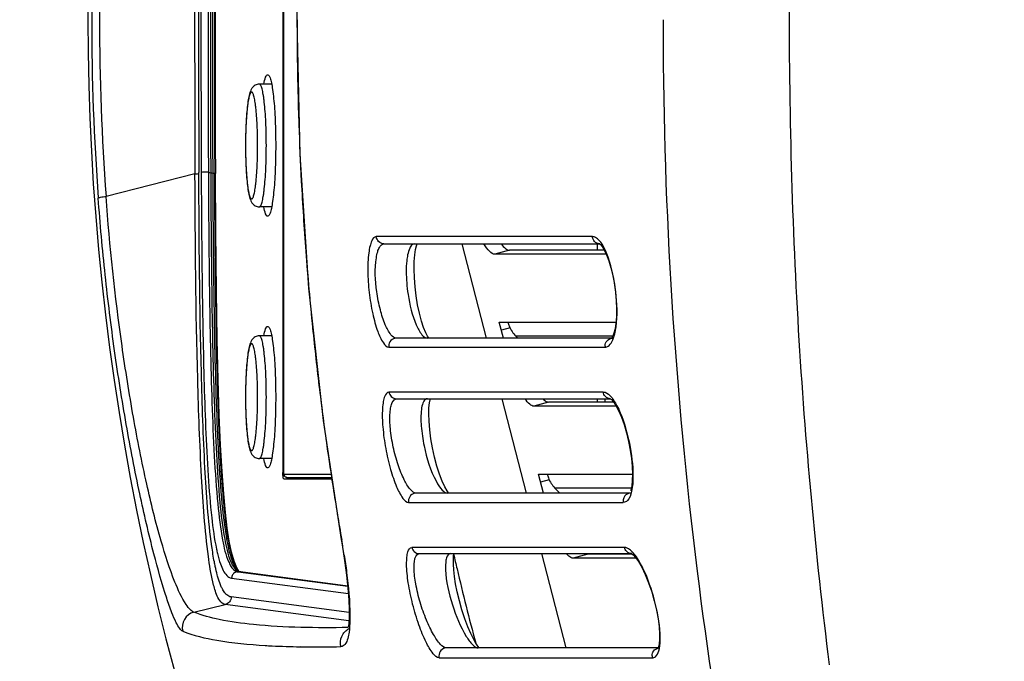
# Model space of a CAD drawing. Header units: millimetres. Extents: x 0 to 420, y 0 to 297.
# Tile 7 of 139: x 72 to 85, y 71 to 79. Entities that reach past the tile are written whole.
import ezdxf

# ---------------------------------------------------------------- set-up
doc = ezdxf.new("R2010")
doc.units = ezdxf.units.MM
doc.header["$LTSCALE"] = 23.1
doc.linetypes.add('DASHED', pattern=[0.2, 0.1, -0.1])
doc.layers.get('0').update_dxf_attribs({"linetype": 'CONTINUOUS'})
doc.layers.add('DIM_PILOTEES', color=7, linetype='CONTINUOUS')
doc.styles.get("Standard").update_dxf_attribs({"font": 'txt', "width": 0.7})
doc.dimstyles.new('DIMSTYLE_3', dxfattribs={"dimtxt": 2.5, "dimasz": 3.5, "dimexe": 2, "dimexo": 0, "dimtad": 1, "dimdec": 0, "dimlfac": 5, "dimdsep": 46, "dimtxsty": 'Standard', "dimblk": '_FILLED', "dimblk1": '_FILLED', "dimblk2": '_FILLED', "dimcen": 0.09, "dimazin": 2, "dimtp": 0.8, "dimtm": 0.8, "dimtfac": 1, "dimtdec": 0, "dimtofl": 0, "dimtmove": 0, "dimatfit": 3, "dimldrblk": '_FILLED', "dimfxl": 0, "dimtolj": 1, "dimarcsym": 0})
doc.dimstyles.new('DIMSTYLE_4', dxfattribs={"dimtxt": 2.5, "dimasz": 3.5, "dimexe": 2, "dimexo": 0, "dimtad": 1, "dimdec": 0, "dimlfac": 5, "dimdsep": 46, "dimtxsty": 'Standard', "dimblk": '_FILLED', "dimblk1": '_FILLED', "dimblk2": '_FILLED', "dimcen": 0.09, "dimazin": 2, "dimtp": 0.5, "dimtm": 0.5, "dimtfac": 1, "dimtdec": 0, "dimtofl": 0, "dimtmove": 0, "dimatfit": 3, "dimldrblk": '_FILLED', "dimfxl": 0, "dimtolj": 1, "dimarcsym": 0})
doc.dimstyles.new('DIMSTYLE_7', dxfattribs={"dimtxt": 2.5, "dimasz": 3.5, "dimexe": 2, "dimexo": 0, "dimtad": 1, "dimdsep": 46, "dimtxsty": 'Standard', "dimblk": '_FILLED', "dimblk1": '_FILLED', "dimblk2": '_FILLED', "dimcen": 0.09, "dimazin": 2, "dimtp": 0.3, "dimtm": 0.3, "dimtfac": 1, "dimtmove": 0, "dimatfit": 2, "dimldrblk": '_FILLED', "dimfxl": 0, "dimtolj": 1, "dimarcsym": 0})

# ---------------------------------------------------------------- blocks, each defined once
blk = doc.blocks.new('_FILLED')
at = {"color": 0, "linetype": 'ByBlock'}
blk.add_solid([(0, 0), (-1, 0.1429), (-1, -0.1429)], dxfattribs=at)
blk = doc.blocks.new('*D5')
at = {"layer": 'DIM_PILOTEES', "color": 2, "linetype": 'Continuous'}
for p, q in [((108.793, 122.884), (47.209, 122.884)), ((49.209, 122.884), (49.209, 76.047)), ((49.209, 29.21), (49.209, 76.047)), ((101.357, 29.21), (47.209, 29.21))]:
    blk.add_line(p, q, dxfattribs=at)
at = {"layer": 'DIM_PILOTEES', "color": 2, "linetype": 'Continuous', "xscale": 3.5, "yscale": 3.5, "zscale": 3.5}
for p, rotation in [((49.209, 122.884), 90.00000000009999), ((49.209, 29.21), 270.0000000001)]:
    blk.add_blockref('_FILLED', p, dxfattribs=dict(at, rotation=rotation))
at = {"layer": 'DIM_PILOTEES', "color": 2, "linetype": 'Continuous', "insert": (46.084, 76.047), "char_height": 2.5, "width": 8.83929, "attachment_point": 2, "rotation": 90, "line_spacing_factor": 0.9}
blk.add_mtext('{\\ftxt;\\W0.0001;\\H0.0001;\\~}{\\ftxt;\\W2.3571428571;\\H2.5; }{\\ftxt;\\W0.0001;\\H0.0001;\\~}', dxfattribs=at)
blk = doc.blocks.new('*D11')
at = {"layer": 'DIM_PILOTEES', "color": 2, "linetype": 'Continuous'}
for p, q in [((92.584, 92.615), (63.469, 92.615)), ((65.469, 92.615), (65.469, 78.914)), ((65.469, 65.213), (65.469, 78.914)), ((92.583, 65.213), (63.469, 65.213))]:
    blk.add_line(p, q, dxfattribs=at)
at = {"layer": 'DIM_PILOTEES', "color": 2, "linetype": 'Continuous', "xscale": 3.5, "yscale": 3.5, "zscale": 3.5}
for p, rotation in [((65.469, 92.615), 90), ((65.469, 65.213), 270)]:
    blk.add_blockref('_FILLED', p, dxfattribs=dict(at, rotation=rotation))
at = {"layer": 'DIM_PILOTEES', "color": 2, "linetype": 'Continuous', "insert": (62.344, 78.349), "char_height": 2.5, "width": 7.76786, "attachment_point": 2, "rotation": 90, "line_spacing_factor": 0.9}
blk.add_mtext('{\\ftxt;\\W0.0001;\\H0.0001;\\~}{\\ftxt;\\W2.0714285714;\\H2.5; }{\\ftxt;\\W0.0001;\\H0.0001;\\~}', dxfattribs=at)
blk = doc.blocks.new('*D14')
at = {"layer": 'DIM_PILOTEES', "color": 2, "linetype": 'Continuous'}
for p, q in [((120.183, 77.687), (177.003, 120.863)), ((161.532, 109.107), (120.183, 77.687)), ((78.833, 46.267), (120.183, 77.687))]:
    blk.add_line(p, q, dxfattribs=at)
at = {"layer": 'DIM_PILOTEES', "color": 2, "linetype": 'Continuous', "xscale": 3.5, "yscale": 3.5, "zscale": 3.5}
for p, rotation in [((161.532, 109.107), 37.2300217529), ((78.833, 46.267), 217.2300217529)]:
    blk.add_blockref('_FILLED', p, dxfattribs=dict(at, rotation=rotation))
at = {"layer": 'DIM_PILOTEES', "color": 2, "linetype": 'Continuous', "insert": (166.771, 117.013), "char_height": 2.5, "width": 15.71429, "attachment_point": 1, "rotation": 37.23, "line_spacing_factor": 0.9}
blk.add_mtext('{\\ftxt;\\W0.0001;\\H0.0001;\\~}{\\ftxt;\\W0.7857142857;\\H2.5; }{\\ftxt;\\W0.0001;\\H0.0001;\\~}{\\ftxt;\\W0.0001;\\H0.0001;\\~}{\\ftxt;\\W1.3333333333;\\H2.5; }{\\ftxt;\\W0.0001;\\H0.0001;\\~}{\\ftxt;\\W0.0001;\\H0.0001;\\~}{\\ftxt;\\W2.0714285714;\\H2.5; }{\\ftxt;\\W0.0001;\\H0.0001;\\~}', dxfattribs=at)

msp = doc.modelspace()

# ---------------------------------------------------------------- linework, layer by layer
at = {"color": 7, "linetype": 'Continuous'}
for p, q in [((75.3816, 84.6543), (75.3816, 73.1743)), ((75.3881, 84.6343), (75.3881, 73.1943)), ((75.3884, 84.6343), (75.3884, 73.1943)), ((75.1892, 78.2143), (75.2008, 78.2084)), ((75.2397, 78.0943), (75.0838, 78.0943)), ((74.264, 76.9536), (73.1331, 76.668)), ((74.264, 76.9537), (73.1332, 76.6678)), ((74.2639, 76.9713), (74.264, 76.9539)), ((74.3133, 76.9568), (74.3133, 76.9715)), ((74.4351, 76.9744), (74.4353, 76.9375)), ((74.4351, 76.9744), (74.4352, 76.9375)), ((74.4645, 76.9652), (74.4646, 76.9377)), ((74.4899, 76.9606), (74.49, 76.9378)), ((74.5154, 76.9596), (74.4899, 76.9606)), ((75.2397, 76.5343), (75.0838, 76.5343)), ((75.2008, 76.4203), (75.1892, 76.4143)), ((79.3205, 76.1556), (76.5712, 76.1556)), ((76.6682, 76.0643), (79.4101, 76.0643)), ((77.6592, 76.0643), (77.9683, 74.8643)), ((79.3872, 75.9831), (79.3872, 76.0646)), ((79.4154, 76.0643), (79.4138, 76.0644)), ((78.265, 75.9831), (78.0793, 75.9314)), ((79.4963, 75.9314), (78.0793, 75.9314)), ((78.1888, 74.8643), (78.1361, 75.069)), ((78.1361, 75.069), (79.6206, 75.069)), ((75.1892, 75.0143), (75.2008, 75.0084)), ((78.2729, 74.9962), (78.1628, 74.9655)), ((75.2397, 74.8943), (75.0838, 74.8943)), ((79.565, 74.8643), (76.8262, 74.8643)), ((78.3459, 74.8897), (78.3702, 74.8643)), ((79.5806, 74.8897), (78.3459, 74.8897)), ((79.568, 74.8673), (79.565, 74.8634)), ((79.5741, 74.8643), (79.5769, 74.8643)), ((76.7297, 74.7512), (79.4824, 74.7512)), ((79.4571, 74.1798), (76.7316, 74.1798)), ((76.8279, 74.0947), (79.547, 74.0947)), ((78.1665, 74.0947), (78.4756, 72.8947)), ((78.7626, 74.0513), (78.5769, 73.9995)), ((79.3872, 74.0513), (79.3872, 74.0947)), ((79.4837, 74.0513), (79.4837, 74.095)), ((79.5473, 74.095), (79.5464, 74.0952)), ((79.5514, 74.0947), (79.5498, 74.0947)), ((79.6232, 73.9995), (78.5769, 73.9995)), ((75.2397, 73.3343), (75.0838, 73.3343)), ((75.2008, 73.2203), (75.1892, 73.2143)), ((75.3816, 73.1743), (75.3881, 73.1743)), ((75.3884, 73.1943), (75.3881, 73.1943)), ((75.3929, 73.0743), (76.0082, 73.0743)), ((75.3952, 73.1343), (75.999, 73.1343)), ((75.4349, 73.0943), (76.0051, 73.0943)), ((78.6961, 72.8947), (78.6337, 73.1371)), ((78.6337, 73.1371), (79.8301, 73.1371)), ((78.7705, 73.0643), (78.6603, 73.0336)), ((78.8434, 72.9578), (78.9041, 72.8947)), ((79.814, 72.9578), (78.8434, 72.9578)), ((79.8071, 72.8947), (77.0782, 72.8947)), ((79.8071, 72.8947), (79.8052, 72.8947)), ((76.9827, 72.7754), (79.7136, 72.7754)), ((76.1311, 72.2967), (76.126, 72.3043)), ((79.7281, 72.2039), (77.0235, 72.2039)), ((77.1187, 72.1251), (79.8171, 72.1251)), ((78.6738, 72.1251), (78.9829, 70.9251)), ((79.2602, 72.1194), (79.0745, 72.0677)), ((79.8752, 72.0677), (79.0745, 72.0677)), ((79.8169, 72.1255), (79.8162, 72.1256)), ((79.8213, 72.1251), (79.8199, 72.1251)), ((74.8228, 71.9018), (74.7965, 71.9425)), ((74.8123, 71.9089), (74.8073, 71.9138)), ((74.8073, 71.9138), (74.8073, 71.9137)), ((74.8228, 71.9018), (74.8123, 71.9089)), ((74.7306, 71.8129), (76.2154, 71.6174)), ((74.813, 71.8929), (76.2079, 71.7092)), ((74.8425, 71.8918), (74.813, 71.8929)), ((76.2076, 71.7121), (74.8425, 71.8918)), ((74.8464, 71.8915), (74.8425, 71.8918)), ((76.2257, 71.3756), (74.724, 71.5734)), ((74.2507, 71.3814), (74.6502, 71.4768)), ((76.2224, 71.2698), (74.6502, 71.4768)), ((75.6014, 70.9409), (75.6574, 70.9402)), ((75.6043, 70.9417), (75.6574, 70.9402)), ((80.1577, 70.9251), (77.4644, 70.9251)), ((77.3702, 70.7995), (80.0821, 70.7995))]:
    msp.add_line(p, q, dxfattribs=at)
at = {"color": 3, "linetype": 'Continuous'}
for p, q in [((79.4714, 75.9831), (78.265, 75.9831)), ((79.5895, 74.0513), (78.7626, 74.0513)), ((78.8951, 72.8947), (78.8919, 72.9074)), ((79.8254, 72.1194), (79.2602, 72.1194))]:
    msp.add_line(p, q, dxfattribs=at)
at = {"color": 7, "linetype": 'Continuous'}
for points in [[(76.126, 85.5244), (75.8931, 84.0004), (75.7077, 82.3155), (75.5959, 80.6156), (75.5587, 78.908), (75.5964, 77.2003), (75.7088, 75.5005), (75.8948, 73.8158), (76.126, 72.3043)], [(74.7965, 71.9425), (74.7612, 72.0285), (74.7288, 72.144), (74.7005, 72.2824), (74.6749, 72.4482), (74.6512, 72.6477), (74.6293, 72.8856), (74.6089, 73.1703), (74.5904, 73.5042), (74.574, 73.8882), (74.5596, 74.3351), (74.5472, 74.8471), (74.5368, 75.4613), (74.5285, 76.2223), (74.5241, 76.9587)], [(77.1995, 74.933), (77.1724, 74.9991), (77.1449, 75.0828), (77.1188, 75.1815), (77.096, 75.2896), (77.0773, 75.4038), (77.0635, 75.5194), (77.0549, 75.6326), (77.0516, 75.7401), (77.0535, 75.8378), (77.0601, 75.9235), (77.0702, 75.9916), (77.0821, 76.0402), (77.0911, 76.0643)], [(79.412, 76.0646), (79.411, 76.0647), (79.4099, 76.0645)], [(79.4099, 76.0645), (79.4212, 76.0553), (79.4433, 76.0291), (79.4699, 75.9862), (79.4992, 75.9254), (79.5286, 75.8483), (79.5559, 75.7582), (79.58, 75.6582), (79.5996, 75.5531), (79.6142, 75.4458), (79.6236, 75.3394), (79.6276, 75.2373), (79.6262, 75.1422), (79.6197, 75.0574), (79.6088, 74.9843), (79.5948, 74.9276), (79.5807, 74.8898), (79.568, 74.8673)], [(77.24, 74.8643), (77.239, 74.8654), (77.2231, 74.8883), (77.1995, 74.933)], [(77.4423, 72.9743), (77.4094, 73.0452), (77.3753, 73.1341), (77.3421, 73.238), (77.312, 73.3508), (77.2861, 73.4687), (77.2654, 73.5865), (77.2505, 73.7005), (77.2415, 73.8077), (77.2384, 73.9022), (77.2406, 73.9806), (77.2466, 74.0407), (77.2547, 74.0824), (77.2587, 74.0947)], [(79.5464, 74.0952), (79.548, 74.094), (79.5619, 74.0831), (79.5866, 74.0555), (79.6174, 74.0103), (79.6525, 73.945), (79.6887, 73.8621), (79.723, 73.7668), (79.7541, 73.6619), (79.7806, 73.5522), (79.8019, 73.4411), (79.8174, 73.333), (79.8267, 73.2307), (79.8301, 73.1367), (79.8277, 73.055), (79.8204, 72.9877), (79.8098, 72.9379), (79.8047, 72.9217)], [(77.4945, 72.8947), (77.4901, 72.8991), (77.4705, 72.9254), (77.4423, 72.9743)], [(76.126, 72.3043), (76.1372, 72.2381), (76.1683, 72.0385), (76.1928, 71.8523), (76.2105, 71.684), (76.2214, 71.5366), (76.226, 71.4119), (76.2251, 71.3109), (76.22, 71.2333), (76.2143, 71.1898)], [(77.8367, 70.987), (77.8061, 71.04), (77.7722, 71.1081), (77.7358, 71.1924), (77.697, 71.2953), (77.6599, 71.4091), (77.6275, 71.5247), (77.6006, 71.6376), (77.5804, 71.7405), (77.5658, 71.8341), (77.5564, 71.9186), (77.5519, 71.9915), (77.5518, 72.0522), (77.5551, 72.0983), (77.5577, 72.1167)], [(79.8162, 72.1256), (79.8202, 72.1234), (79.8378, 72.11), (79.8681, 72.0775), (79.9059, 72.0248), (79.9485, 71.9512), (79.9926, 71.8594), (80.0352, 71.7544), (80.0743, 71.6404), (80.1081, 71.5233), (80.1357, 71.4072), (80.1561, 71.2966), (80.1693, 71.1951), (80.1754, 71.1048), (80.1748, 71.0309), (80.1691, 70.9757), (80.161, 70.9398), (80.1577, 70.9301)], [(77.8848, 70.9251), (77.881, 70.9285), (77.8624, 70.95), (77.8367, 70.987)]]:
    msp.add_lwpolyline(points, dxfattribs=at)
at = {"color": 2, "linetype": 'DASHED'}
msp.add_circle((120.1827, 77.6871), 51.9325, dxfattribs=at)
at = {"color": 7, "linetype": 'Continuous'}
for centre, radius, start, end in [((104.6019, 78.9143), 31.7, 155.6627, 204.33757), ((103.7051, 78.9143), 30.755, 175.77217, 179.99993), ((103.4689, 78.9143), 30.4188, 175.76464, 184.2353), ((561.8753, 78.9122), 487.6153, 179.771413, 180.228057), ((559.2478, 78.9143), 484.9384, 179.770427, 180.229553), ((557.4244, 78.9143), 483.0845, 179.769557, 180.23042), ((556.9007, 78.9143), 482.4696, 179.769602, 180.230379), ((556.9418, 78.9143), 482.4812, 179.768634, 180.231457), ((557.057, 78.9143), 482.571, 179.768175, 180.231968), ((557.2013, 78.9141), 482.6899, 179.768079, 180.232005), ((557.5277, 78.9143), 483.0079, 179.768139, 180.232002), ((103.7052, 78.9144), 30.7551, 180.00008, 184.22778), ((114.6449, 78.919), 39.0823, 180.00689, 180.77104), ((137.2001, 78.9144), 56.9815, 180.00002, 180.14295), ((114.6332, 78.9187), 39.0706, 180.77081, 181.96005), ((114.4929, 78.9138), 38.9302, 181.95982, 183.02145), ((114.3443, 78.9063), 38.7815, 183.02196, 184.34197), ((114.316, 78.9039), 38.7531, 184.3417, 185.78715), ((114.172, 78.8893), 38.6083, 185.78706, 186.95672), ((76.8303, 74.7642), 0.1015, 179.94178, 187.3785), ((79.5877, 74.7644), 0.1061, 180.05245, 187.16194), ((113.995, 78.8677), 38.43, 186.95668, 188.04027), ((113.7713, 78.8361), 38.204, 188.04039, 188.83867), ((76.2471, 73.1743), 0.8655, 179.99764, 181.31313), ((113.4714, 78.7892), 37.9005, 188.83822, 189.86383), ((77.0825, 72.7946), 0.1017, 179.93831, 190.91747), ((79.8175, 72.7948), 0.1057, 180.03404, 190.58847), ((65.2066, 70.4138), 11.0856, 8.77849, 9.77822), ((107.3579, 78.9238), 30.5706, 192.86697, 193.22503), ((107.3667, 78.9259), 30.5797, 193.22515, 195.04906), ((74.8248, 71.9825), 0.0904, 254.58501, 262.52877), ((74.3027, 71.1878), 0.2004, 105.00662, 194.2768), ((75.6697, 79.6677), 8.7259, 266.6356, 267.20793), ((75.7514, 81.4293), 10.4895, 267.23099, 269.18059), ((75.823, 86.1932), 15.2539, 269.37782, 271.12068), ((80.1742, 70.8351), 0.09, 91.26853, 99.97045), ((77.4695, 70.8251), 0.1025, 179.99339, 194.45093), ((80.1843, 70.8252), 0.1053, 180.03412, 194.10265)]:
    msp.add_arc(centre, radius, start, end, dxfattribs=at)
for points, knots in [([(81.8242, 79.4067), (81.8163, 77.9268), (81.8867, 75.0204), (82.1563, 72.1257), (82.3325, 70.7117)], [0, 0, 0, 0, 0.5094846, 1, 1, 1, 1]), ([(80.2187, 78.7722), (80.2244, 76.4776), (80.498, 72.1297), (81.2713, 67.847), (81.7318, 65.8505)], [0, 0, 0, 0, 0.5282738, 1, 1, 1, 1]), ([(75.1386, 78.0955), (75.1445, 78.1256), (75.1536, 78.1646), (75.1719, 78.2045), (75.1841, 78.2143), (75.1892, 78.2143)], [0, 0, 0, 0, 0.6899475, 0.8857441, 1, 1, 1, 1]), ([(75.2008, 78.2085), (75.2097, 78.1995), (75.223, 78.1667), (75.2389, 78.1055), (75.2536, 78.0175), (75.2666, 77.907), (75.2772, 77.7768), (75.288, 77.5772), (75.2931, 77.3143), (75.288, 77.0515), (75.2772, 76.8519), (75.2666, 76.7217), (75.2536, 76.6112), (75.2389, 76.5232), (75.223, 76.462), (75.2097, 76.4292), (75.2008, 76.4202)], [0, 0, 0, 0, 0.0210019, 0.0564797, 0.1060346, 0.1682769, 0.2412716, 0.3226842, 0.5, 0.6773158, 0.7587284, 0.8317231, 0.8939654, 0.9435203, 0.9789981, 1, 1, 1, 1]), ([(75.0838, 78.0943), (75.065, 78.0943), (75.0298, 78.0848), (74.9943, 78.0529), (74.9747, 78.0191), (74.9582, 77.9749), (74.9439, 77.9111), (74.9309, 77.8212), (74.9204, 77.7131), (74.9126, 77.5895), (74.9078, 77.4548), (74.9062, 77.3143), (74.9079, 77.1738), (74.9126, 77.039), (74.9204, 76.9154), (74.9309, 76.8074), (74.9439, 76.7175), (74.9582, 76.6537), (74.9747, 76.6095), (74.9943, 76.5758), (75.0298, 76.5438), (75.065, 76.5343), (75.0838, 76.5343)], [0, 0, 0, 0, 0.0332003, 0.0609459, 0.0823188, 0.1015393, 0.144139, 0.1974699, 0.2619445, 0.3357584, 0.4161888, 0.5000354, 0.5838806, 0.6643063, 0.7381141, 0.8025748, 0.8558919, 0.8984836, 0.9177031, 0.939066, 0.9668088, 1, 1, 1, 1]), ([(75.0838, 76.5343), (75.0869, 76.5343), (75.092, 76.5371), (75.0971, 76.543), (75.1034, 76.5528), (75.1105, 76.5699), (75.1185, 76.5957), (75.1261, 76.6285), (75.1334, 76.6677), (75.1402, 76.7132), (75.1491, 76.7849), (75.1582, 76.8864), (75.1661, 77.0196), (75.171, 77.1641), (75.1726, 77.3143), (75.171, 77.4646), (75.1661, 77.6091), (75.1582, 77.7423), (75.1491, 77.8438), (75.1402, 77.9154), (75.1334, 77.9609), (75.1261, 78.0002), (75.1185, 78.0329), (75.1105, 78.0588), (75.1034, 78.0758), (75.0971, 78.0856), (75.092, 78.0915), (75.0869, 78.0943), (75.0838, 78.0943)], [0, 0, 0, 0, 0.0059324, 0.0099328, 0.0148479, 0.0276825, 0.0446918, 0.0658539, 0.0910381, 0.1200454, 0.1526226, 0.2272729, 0.3122302, 0.4043005, 0.5, 0.5956995, 0.6877698, 0.7727271, 0.8473774, 0.8799546, 0.9089619, 0.9341461, 0.9553082, 0.9723175, 0.9851521, 0.9900672, 0.9940676, 1, 1, 1, 1]), ([(74.9844, 77.9943), (74.9817, 77.9943), (74.9772, 77.9919), (74.9727, 77.9867), (74.9673, 77.9782), (74.9611, 77.9633), (74.9541, 77.9408), (74.9475, 77.9123), (74.9411, 77.878), (74.9351, 77.8384), (74.9274, 77.7759), (74.9195, 77.6874), (74.9126, 77.5713), (74.9084, 77.4453), (74.9069, 77.3143), (74.9084, 77.1833), (74.9126, 77.0574), (74.9195, 76.9413), (74.9274, 76.8528), (74.9351, 76.7903), (74.9411, 76.7506), (74.9475, 76.7164), (74.9541, 76.6879), (74.9611, 76.6653), (74.9673, 76.6505), (74.9727, 76.6419), (74.9772, 76.6368), (74.9817, 76.6343), (74.9844, 76.6343)], [0, 0, 0, 0, 0.0059324, 0.0099328, 0.0148479, 0.0276825, 0.0446919, 0.0658539, 0.0910382, 0.1200455, 0.1526228, 0.2272731, 0.3122304, 0.4043006, 0.5, 0.5956994, 0.6877696, 0.7727269, 0.8473772, 0.8799545, 0.9089618, 0.9341461, 0.9553081, 0.9723175, 0.9851521, 0.9900672, 0.9940676, 1, 1, 1, 1]), ([(74.9844, 76.6343), (74.9871, 76.6343), (74.9916, 76.6368), (74.9961, 76.6419), (75.0015, 76.6505), (75.0077, 76.6653), (75.0146, 76.6879), (75.0213, 76.7164), (75.0277, 76.7506), (75.0336, 76.7903), (75.0414, 76.8528), (75.0493, 76.9413), (75.0562, 77.0574), (75.0604, 77.1833), (75.0619, 77.3143), (75.0604, 77.4453), (75.0562, 77.5713), (75.0493, 77.6874), (75.0414, 77.7759), (75.0336, 77.8384), (75.0277, 77.878), (75.0213, 77.9123), (75.0146, 77.9408), (75.0077, 77.9633), (75.0015, 77.9782), (74.9961, 77.9867), (74.9916, 77.9919), (74.9871, 77.9943), (74.9844, 77.9943)], [0, 0, 0, 0, 0.0059324, 0.0099328, 0.0148479, 0.0276825, 0.0446919, 0.0658539, 0.0910382, 0.1200455, 0.1526228, 0.2272731, 0.3122304, 0.4043006, 0.5, 0.5956994, 0.6877696, 0.7727269, 0.8473772, 0.8799545, 0.9089618, 0.9341461, 0.9553081, 0.9723175, 0.9851521, 0.9900672, 0.9940676, 1, 1, 1, 1]), ([(74.264, 76.9539), (74.2702, 76.954), (74.2866, 76.9551), (74.3036, 76.9537), (74.3133, 76.9568)], [0, 0, 0, 0, 0.3789093, 1, 1, 1, 1]), ([(74.4353, 72.0899), (74.3903, 72.4257), (74.3383, 73.1773), (74.2786, 74.7989), (74.2678, 76.0833), (74.264, 76.9539)], [0, 0, 0, 0, 0.2087813, 0.4635979, 1, 1, 1, 1]), ([(74.4783, 72.2171), (74.4319, 72.5478), (74.3817, 73.2834), (74.3266, 74.8636), (74.3167, 76.1114), (74.3133, 76.9568)], [0, 0, 0, 0, 0.2111738, 0.4654723, 1, 1, 1, 1]), ([(74.4351, 76.9744), (74.4149, 76.9744), (74.3849, 76.9724), (74.3536, 76.9747), (74.3438, 76.9716)], [0, 0, 0, 0, 0.6621791, 1, 1, 1, 1]), ([(74.3438, 76.9716), (74.3456, 76.5322), (74.3516, 75.658), (74.3744, 74.3714), (74.4112, 73.3466), (74.4686, 72.624), (74.5101, 72.3139), (74.5377, 72.182)], [0, 0, 0, 0, 0.2747813, 0.5466259, 0.8047332, 0.9157666, 1, 1, 1, 1]), ([(74.4352, 76.9375), (74.4373, 76.4497), (74.4448, 75.4841), (74.468, 74.292), (74.5056, 73.386), (74.5447, 72.8027), (74.5983, 72.3551), (74.6541, 72.1099), (74.6912, 72.0237)], [0, 0, 0, 0, 0.2967608, 0.5875626, 0.7253048, 0.8484876, 0.9429205, 1, 1, 1, 1]), ([(74.4646, 76.9377), (74.4666, 76.455), (74.474, 75.498), (74.4968, 74.3151), (74.5335, 73.4119), (74.572, 72.8246), (74.6254, 72.37), (74.6806, 72.1193), (74.7174, 72.0304)], [0, 0, 0, 0, 0.2941085, 0.5830902, 0.7207506, 0.844972, 0.9413666, 1, 1, 1, 1]), ([(74.49, 76.9378), (74.492, 76.4525), (74.4994, 75.4902), (74.5225, 74.3006), (74.5598, 73.3923), (74.5988, 72.8029), (74.6532, 72.3489), (74.7092, 72.0996), (74.7466, 72.0121)], [0, 0, 0, 0, 0.2945527, 0.5841008, 0.7220595, 0.8463764, 0.9422848, 1, 1, 1, 1]), ([(74.7744, 71.9847), (74.7366, 72.073), (74.68, 72.324), (74.6254, 72.7812), (74.5858, 73.3748), (74.548, 74.292), (74.5248, 75.4949), (74.5174, 76.4684), (74.5154, 76.9596)], [0, 0, 0, 0, 0.0577047, 0.1531437, 0.2770767, 0.4149397, 0.7048382, 1, 1, 1, 1]), ([(74.5174, 76.9595), (74.519, 76.9594), (74.5207, 76.9588), (74.5239, 76.9593), (74.524, 76.9587)], [0, 0, 0, 0, 0.7265409, 1, 1, 1, 1]), ([(73.0338, 76.647), (73.0346, 76.6501), (73.0474, 76.653), (73.0772, 76.6616), (73.1098, 76.665), (73.1332, 76.6678)], [0, 0, 0, 0, 0.0937209, 0.3087718, 1, 1, 1, 1]), ([(74.2508, 71.3814), (74.2338, 71.3859), (74.1948, 71.4153), (74.1046, 71.5387), (73.9742, 71.8331), (73.8083, 72.3453), (73.6363, 73.0467), (73.4725, 73.8761), (73.2795, 75.0936), (73.18, 76.0332), (73.1332, 76.668)], [0, 0, 0, 0, 0.0096731, 0.0256178, 0.0841794, 0.1849672, 0.3221498, 0.4808405, 0.6498903, 1, 1, 1, 1]), ([(74.1083, 71.1392), (74.0933, 71.1453), (74.0611, 71.1809), (74.0173, 71.2604), (73.9619, 71.3916), (73.861, 71.6816), (73.7204, 72.186), (73.5487, 72.9219), (73.3819, 73.7832), (73.2353, 74.711), (73.1165, 75.6715), (73.0579, 76.3204), (73.0338, 76.647)], [0, 0, 0, 0, 0.0086227, 0.0241728, 0.0487322, 0.0839337, 0.1875458, 0.3267047, 0.4856401, 0.6537158, 0.8259126, 1, 1, 1, 1]), ([(75.1892, 76.4143), (75.1841, 76.4143), (75.1719, 76.4242), (75.1536, 76.4641), (75.1445, 76.5031), (75.1386, 76.5331)], [0, 0, 0, 0, 0.1142621, 0.3100594, 1, 1, 1, 1]), ([(76.5712, 76.1556), (76.5451, 76.1556), (76.5094, 76.1039), (76.4887, 76.0319), (76.465, 75.9016), (76.4589, 75.7035), (76.4766, 75.4436), (76.5177, 75.1883), (76.5788, 74.9691), (76.6367, 74.8275), (76.7008, 74.7512), (76.7297, 74.7512)], [0, 0, 0, 0, 0.052296, 0.0982307, 0.1581182, 0.3130621, 0.4955917, 0.6773357, 0.8324827, 0.9422358, 1, 1, 1, 1]), ([(76.8262, 74.8643), (76.7989, 74.8643), (76.7357, 74.9247), (76.676, 75.0491), (76.6148, 75.2356), (76.5627, 75.5194), (76.5463, 75.7709), (76.5857, 75.9589), (76.6075, 76.0231), (76.6438, 76.0643), (76.6682, 76.0643)], [0, 0, 0, 0, 0.0626774, 0.1736546, 0.3277686, 0.507273, 0.83886, 0.898086, 0.9439363, 1, 1, 1, 1]), ([(76.6682, 76.0643), (76.6438, 76.0643), (76.5944, 76.0847), (76.5732, 76.1325), (76.5712, 76.1556)], [0, 0, 0, 0, 0.5122981, 1, 1, 1, 1]), ([(77.0597, 76.0643), (77.0501, 76.0643), (77.0208, 76.0529), (76.9892, 75.9993), (76.9761, 75.9521), (76.97, 75.923)], [0, 0, 0, 0, 0.1631279, 0.4967885, 1, 1, 1, 1]), ([(78.0793, 75.9314), (78.055, 75.9314), (77.9965, 75.9756), (77.9613, 76.0286), (77.94, 76.0638)], [0, 0, 0, 0, 0.3720565, 1, 1, 1, 1]), ([(79.4138, 76.0644), (79.3894, 76.0648), (79.3416, 76.0868), (79.3223, 76.1335), (79.3205, 76.1556)], [0, 0, 0, 0, 0.5232764, 1, 1, 1, 1]), ([(79.5207, 75.8932), (79.5002, 75.9505), (79.4607, 76.0423), (79.3953, 76.1265), (79.3598, 76.1451)], [0, 0, 0, 0, 0.6026411, 1, 1, 1, 1]), ([(76.97, 75.923), (76.9649, 75.8987), (76.9477, 75.7813), (76.9501, 75.6618), (76.9576, 75.5685)], [0, 0, 0, 0, 0.209614, 1, 1, 1, 1]), ([(79.6214, 75.0075), (79.6413, 75.1551), (79.6296, 75.4568), (79.5714, 75.7522), (79.5207, 75.8932)], [0, 0, 0, 0, 0.498385, 1, 1, 1, 1]), ([(76.9576, 75.5685), (76.9616, 75.5189), (76.9837, 75.3368), (77.0267, 75.1553), (77.08, 75.0325)], [0, 0, 0, 0, 0.2709525, 1, 1, 1, 1]), ([(77.08, 75.0325), (77.099, 74.9886), (77.1297, 74.9238), (77.1929, 74.8643), (77.2201, 74.8643)], [0, 0, 0, 0, 0.6381958, 1, 1, 1, 1]), ([(78.2463, 75.069), (78.2507, 75.0522), (78.272, 74.9867), (78.3102, 74.9267), (78.3459, 74.8897)], [0, 0, 0, 0, 0.2525354, 1, 1, 1, 1]), ([(75.1386, 74.8955), (75.1445, 74.9256), (75.1536, 74.9646), (75.1719, 75.0045), (75.1841, 75.0143), (75.1892, 75.0143)], [0, 0, 0, 0, 0.6899475, 0.8857441, 1, 1, 1, 1]), ([(75.2008, 75.0085), (75.2097, 74.9995), (75.223, 74.9667), (75.2389, 74.9055), (75.2536, 74.8175), (75.2666, 74.707), (75.2772, 74.5768), (75.288, 74.3772), (75.2931, 74.1143), (75.288, 73.8515), (75.2772, 73.6519), (75.2666, 73.5217), (75.2536, 73.4112), (75.2389, 73.3232), (75.223, 73.262), (75.2097, 73.2292), (75.2008, 73.2202)], [0, 0, 0, 0, 0.0210019, 0.0564797, 0.1060346, 0.1682769, 0.2412716, 0.3226842, 0.5, 0.6773158, 0.7587284, 0.8317231, 0.8939654, 0.9435203, 0.9789981, 1, 1, 1, 1]), ([(79.4824, 74.7512), (79.4954, 74.7512), (79.5336, 74.7634), (79.5789, 74.8274), (79.5972, 74.8858), (79.6056, 74.9212)], [0, 0, 0, 0, 0.1746792, 0.5101022, 1, 1, 1, 1]), ([(75.0838, 74.8943), (75.065, 74.8943), (75.0298, 74.8848), (74.9943, 74.8529), (74.9747, 74.8191), (74.9582, 74.7749), (74.9439, 74.7111), (74.9309, 74.6212), (74.9204, 74.5131), (74.9126, 74.3895), (74.9078, 74.2548), (74.9062, 74.1143), (74.9079, 73.9738), (74.9126, 73.839), (74.9204, 73.7154), (74.9309, 73.6074), (74.9439, 73.5175), (74.9582, 73.4537), (74.9747, 73.4095), (74.9943, 73.3758), (75.0298, 73.3438), (75.065, 73.3343), (75.0838, 73.3343)], [0, 0, 0, 0, 0.0332003, 0.0609459, 0.0823188, 0.1015393, 0.144139, 0.1974699, 0.2619445, 0.3357584, 0.4161888, 0.5000354, 0.5838806, 0.6643063, 0.7381141, 0.8025748, 0.8558919, 0.8984836, 0.9177031, 0.939066, 0.9668088, 1, 1, 1, 1]), ([(74.9844, 74.7943), (74.9817, 74.7943), (74.9772, 74.7919), (74.9727, 74.7867), (74.9673, 74.7782), (74.9611, 74.7633), (74.9541, 74.7408), (74.9475, 74.7123), (74.9411, 74.678), (74.9351, 74.6384), (74.9274, 74.5759), (74.9195, 74.4874), (74.9126, 74.3713), (74.9084, 74.2453), (74.9069, 74.1143), (74.9084, 73.9833), (74.9126, 73.8574), (74.9195, 73.7413), (74.9274, 73.6528), (74.9351, 73.5903), (74.9411, 73.5506), (74.9475, 73.5164), (74.9541, 73.4879), (74.9611, 73.4653), (74.9673, 73.4505), (74.9727, 73.4419), (74.9772, 73.4368), (74.9817, 73.4343), (74.9844, 73.4343)], [0, 0, 0, 0, 0.0059324, 0.0099328, 0.0148479, 0.0276825, 0.0446919, 0.0658539, 0.0910382, 0.1200455, 0.1526228, 0.2272731, 0.3122304, 0.4043006, 0.5, 0.5956994, 0.6877696, 0.7727269, 0.8473772, 0.8799545, 0.9089618, 0.9341461, 0.9553081, 0.9723175, 0.9851521, 0.9900672, 0.9940676, 1, 1, 1, 1]), ([(74.9844, 73.4343), (74.9871, 73.4343), (74.9916, 73.4368), (74.9961, 73.4419), (75.0015, 73.4505), (75.0077, 73.4653), (75.0146, 73.4879), (75.0213, 73.5164), (75.0277, 73.5506), (75.0336, 73.5903), (75.0414, 73.6528), (75.0493, 73.7413), (75.0562, 73.8574), (75.0604, 73.9833), (75.0619, 74.1143), (75.0604, 74.2453), (75.0562, 74.3713), (75.0493, 74.4874), (75.0414, 74.5759), (75.0336, 74.6384), (75.0277, 74.678), (75.0213, 74.7123), (75.0146, 74.7408), (75.0077, 74.7633), (75.0015, 74.7782), (74.9961, 74.7867), (74.9916, 74.7919), (74.9871, 74.7943), (74.9844, 74.7943)], [0, 0, 0, 0, 0.0059324, 0.0099328, 0.0148479, 0.0276825, 0.0446919, 0.0658539, 0.0910382, 0.1200455, 0.1526228, 0.2272731, 0.3122304, 0.4043006, 0.5, 0.5956994, 0.6877696, 0.7727269, 0.8473772, 0.8799545, 0.9089618, 0.9341461, 0.9553081, 0.9723175, 0.9851521, 0.9900672, 0.9940676, 1, 1, 1, 1]), ([(75.0838, 73.3343), (75.0869, 73.3343), (75.092, 73.3371), (75.0971, 73.343), (75.1034, 73.3528), (75.1105, 73.3699), (75.1185, 73.3957), (75.1261, 73.4285), (75.1334, 73.4677), (75.1402, 73.5132), (75.1491, 73.5849), (75.1582, 73.6864), (75.1661, 73.8196), (75.171, 73.9641), (75.1726, 74.1143), (75.171, 74.2646), (75.1661, 74.4091), (75.1582, 74.5423), (75.1491, 74.6438), (75.1402, 74.7154), (75.1334, 74.7609), (75.1261, 74.8002), (75.1185, 74.8329), (75.1105, 74.8588), (75.1034, 74.8758), (75.0971, 74.8856), (75.092, 74.8915), (75.0869, 74.8943), (75.0838, 74.8943)], [0, 0, 0, 0, 0.0059324, 0.0099328, 0.0148479, 0.0276825, 0.0446918, 0.0658539, 0.0910381, 0.1200454, 0.1526226, 0.2272729, 0.3122302, 0.4043005, 0.5, 0.5956995, 0.6877698, 0.7727271, 0.8473774, 0.8799546, 0.9089619, 0.9341461, 0.9553082, 0.9723175, 0.9851521, 0.9900672, 0.9940676, 1, 1, 1, 1]), ([(76.8262, 74.8643), (76.8008, 74.8644), (76.7484, 74.8417), (76.7289, 74.7893), (76.7289, 74.7643)], [0, 0, 0, 0, 0.5051637, 1, 1, 1, 1]), ([(79.4816, 74.7643), (79.4816, 74.7881), (79.4988, 74.839), (79.5489, 74.8636), (79.5741, 74.8643)], [0, 0, 0, 0, 0.4844793, 1, 1, 1, 1]), ([(76.7316, 74.1798), (76.7063, 74.1779), (76.6727, 74.1271), (76.6578, 74.0536), (76.643, 73.9214), (76.651, 73.7218), (76.6863, 73.4621), (76.7444, 73.2088), (76.8188, 72.9907), (76.8864, 72.8526), (76.953, 72.7739), (76.9827, 72.7754)], [0, 0, 0, 0, 0.0504589, 0.0958637, 0.1557819, 0.3110592, 0.4933651, 0.6744903, 0.8298574, 0.9409913, 1, 1, 1, 1]), ([(76.7316, 74.1798), (76.7347, 74.1582), (76.7567, 74.1138), (76.804, 74.0947), (76.8279, 74.0947)], [0, 0, 0, 0, 0.4777029, 1, 1, 1, 1]), ([(79.5498, 74.0948), (79.5261, 74.0952), (79.4803, 74.1155), (79.4601, 74.159), (79.4571, 74.1798)], [0, 0, 0, 0, 0.5299631, 1, 1, 1, 1]), ([(79.4571, 74.1798), (79.4894, 74.1798), (79.566, 74.1233), (79.6077, 74.0515), (79.6322, 74.0052)], [0, 0, 0, 0, 0.3814936, 1, 1, 1, 1]), ([(77.0782, 72.8947), (77.0501, 72.8947), (76.9847, 72.9551), (76.9154, 73.0775), (76.8413, 73.262), (76.7828, 73.4794), (76.7474, 73.7019), (76.7393, 73.8737), (76.7541, 73.9869), (76.7697, 74.0517), (76.8043, 74.0947), (76.8279, 74.0947)], [0, 0, 0, 0, 0.0639539, 0.1766797, 0.3312201, 0.5102327, 0.6897447, 0.8423144, 0.901141, 0.9462228, 1, 1, 1, 1]), ([(77.2223, 74.0947), (77.2131, 74.0947), (77.1852, 74.0839), (77.1578, 74.0306), (77.1486, 73.9849), (77.1449, 73.9567)], [0, 0, 0, 0, 0.163208, 0.4931369, 1, 1, 1, 1]), ([(78.5769, 73.9995), (78.5574, 73.9995), (78.5103, 74.0287), (78.48, 74.0682), (78.4623, 74.0937)], [0, 0, 0, 0, 0.3858043, 1, 1, 1, 1]), ([(77.1449, 73.9567), (77.1357, 73.8879), (77.1385, 73.7312), (77.1865, 73.4209), (77.2591, 73.1819), (77.3349, 73.0419)], [0, 0, 0, 0, 0.2205913, 0.4936221, 1, 1, 1, 1]), ([(79.6752, 73.9137), (79.7273, 73.79), (79.8012, 73.5254), (79.8363, 73.2528), (79.8365, 73.1139)], [0, 0, 0, 0, 0.4914675, 1, 1, 1, 1]), ([(75.1892, 73.2143), (75.1841, 73.2143), (75.1719, 73.2242), (75.1536, 73.2641), (75.1445, 73.3031), (75.1386, 73.3331)], [0, 0, 0, 0, 0.1142621, 0.3100594, 1, 1, 1, 1]), ([(75.3929, 73.0743), (75.3906, 73.0743), (75.3878, 73.085), (75.3851, 73.0989), (75.3829, 73.125), (75.3821, 73.1439), (75.3818, 73.1545)], [0, 0, 0, 0, 0.0849538, 0.2940903, 0.6105053, 1, 1, 1, 1]), ([(75.4118, 73.1015), (75.4047, 73.1065), (75.3948, 73.1199), (75.3889, 73.1525), (75.3881, 73.1769), (75.3881, 73.1943)], [0, 0, 0, 0, 0.2634404, 0.4699017, 1, 1, 1, 1]), ([(75.3884, 73.1943), (75.3884, 73.1867), (75.3887, 73.1728), (75.3899, 73.1532), (75.3919, 73.1429), (75.3934, 73.1343), (75.3952, 73.1343)], [0, 0, 0, 0, 0.3768768, 0.6972676, 0.9137734, 1, 1, 1, 1]), ([(75.3952, 73.1343), (75.3952, 73.1258), (75.4009, 73.1082), (75.4164, 73.098), (75.4247, 73.0957)], [0, 0, 0, 0, 0.5007472, 1, 1, 1, 1]), ([(75.5849, 73.094), (75.5852, 73.092), (75.5863, 73.0861), (75.5874, 73.0799), (75.5894, 73.0764)], [0, 0, 0, 0, 0.3346504, 1, 1, 1, 1]), ([(75.5894, 73.0764), (75.5897, 73.0758), (75.5902, 73.0749), (75.5912, 73.0743), (75.5916, 73.0743)], [0, 0, 0, 0, 0.6026587, 1, 1, 1, 1]), ([(77.3349, 73.0419), (77.3558, 73.0032), (77.39, 72.9457), (77.4504, 72.8947), (77.476, 72.8947)], [0, 0, 0, 0, 0.6321226, 1, 1, 1, 1]), ([(78.7439, 73.1371), (78.7483, 73.1203), (78.7695, 73.0548), (78.8078, 72.9949), (78.8434, 72.9578)], [0, 0, 0, 0, 0.2525354, 1, 1, 1, 1]), ([(79.8365, 73.1139), (79.8366, 73.047), (79.8304, 72.9396), (79.7953, 72.8287), (79.7655, 72.7987)], [0, 0, 0, 0, 0.6127213, 1, 1, 1, 1]), ([(77.0782, 72.8947), (77.0525, 72.8948), (77.0001, 72.8718), (76.9808, 72.8194), (76.9808, 72.7947)], [0, 0, 0, 0, 0.510149, 1, 1, 1, 1]), ([(79.8052, 72.8947), (79.7959, 72.8945), (79.7634, 72.889), (79.7357, 72.8651), (79.7245, 72.8447)], [0, 0, 0, 0, 0.2863392, 1, 1, 1, 1]), ([(74.5221, 71.9615), (74.518, 71.9805), (74.5011, 72.0653), (74.4876, 72.1507), (74.4783, 72.2171)], [0, 0, 0, 0, 0.2242963, 1, 1, 1, 1]), ([(74.5377, 72.182), (74.5416, 72.1636), (74.5557, 72.1), (74.5729, 72.0369), (74.5884, 71.9932)], [0, 0, 0, 0, 0.2888176, 1, 1, 1, 1]), ([(77.3702, 70.7995), (77.3395, 70.7995), (77.2703, 70.8757), (77.1928, 71.0142), (77.1048, 71.2296), (77.0295, 71.481), (76.9763, 71.7401), (76.9535, 71.9404), (76.959, 72.0754), (76.9678, 72.1481), (76.9988, 72.204), (77.0235, 72.2039)], [0, 0, 0, 0, 0.0602834, 0.1730799, 0.3285634, 0.5089164, 0.6908454, 0.8464727, 0.9063128, 0.9513494, 1, 1, 1, 1]), ([(77.0235, 72.2039), (77.0277, 72.1839), (77.0503, 72.1428), (77.0955, 72.1251), (77.1187, 72.1251)], [0, 0, 0, 0, 0.4683146, 1, 1, 1, 1]), ([(79.8199, 72.1251), (79.797, 72.1255), (79.7531, 72.1441), (79.7321, 72.1846), (79.7281, 72.2039)], [0, 0, 0, 0, 0.5368341, 1, 1, 1, 1]), ([(79.9679, 71.9284), (79.9384, 71.9898), (79.8842, 72.0876), (79.8053, 72.1765), (79.7645, 72.1951)], [0, 0, 0, 0, 0.6025095, 1, 1, 1, 1]), ([(74.5119, 71.6871), (74.5045, 71.7128), (74.4707, 71.8453), (74.4499, 71.9808), (74.4353, 72.0899)], [0, 0, 0, 0, 0.1954528, 1, 1, 1, 1]), ([(74.7174, 72.0304), (74.7239, 72.0145), (74.7454, 71.9681), (74.7766, 71.9225), (74.8062, 71.9047)], [0, 0, 0, 0, 0.3313334, 1, 1, 1, 1]), ([(76.1623, 72.1057), (76.1736, 72.0326), (76.2096, 71.7776), (76.235, 71.5203), (76.2356, 71.3366)], [0, 0, 0, 0, 0.2868585, 1, 1, 1, 1]), ([(77.4644, 70.9251), (77.4353, 70.9251), (77.3673, 70.9859), (77.2884, 71.1065), (77.2008, 71.2893), (77.1252, 71.5046), (77.0717, 71.7264), (77.0487, 71.8992), (77.0541, 72.0146), (77.0633, 72.08), (77.0958, 72.1251), (77.1187, 72.1251)], [0, 0, 0, 0, 0.0653213, 0.180029, 0.3350966, 0.5135838, 0.692792, 0.8455699, 0.9042208, 0.9486324, 1, 1, 1, 1]), ([(77.5177, 72.1251), (77.4931, 72.1251), (77.4597, 72.0732), (77.4523, 72.0018), (77.4509, 71.9497), (77.452, 71.9208)], [0, 0, 0, 0, 0.326509, 0.6166755, 1, 1, 1, 1]), ([(79.0745, 72.0677), (79.0603, 72.0677), (79.0265, 72.0832), (79.0023, 72.1083), (78.9889, 72.124)], [0, 0, 0, 0, 0.4072551, 1, 1, 1, 1]), ([(74.5562, 71.8235), (74.5532, 71.8339), (74.5404, 71.8795), (74.5296, 71.9257), (74.5221, 71.9615)], [0, 0, 0, 0, 0.227068, 1, 1, 1, 1]), ([(74.5884, 71.9932), (74.5982, 71.9652), (74.6256, 71.8953), (74.6825, 71.8193), (74.7306, 71.813)], [0, 0, 0, 0, 0.3795525, 1, 1, 1, 1]), ([(74.6912, 72.0237), (74.6991, 72.0054), (74.7234, 71.955), (74.7649, 71.9053), (74.8008, 71.8954)], [0, 0, 0, 0, 0.3492888, 1, 1, 1, 1]), ([(74.7466, 72.0121), (74.7513, 72.0013), (74.7675, 71.9663), (74.7883, 71.9328), (74.8071, 71.9136)], [0, 0, 0, 0, 0.3045026, 1, 1, 1, 1]), ([(74.8237, 71.8982), (74.8193, 71.9036), (74.7996, 71.9305), (74.7847, 71.9606), (74.7744, 71.9847)], [0, 0, 0, 0, 0.2095734, 1, 1, 1, 1]), ([(77.452, 71.9208), (77.4581, 71.7693), (77.5276, 71.4758), (77.6389, 71.1962), (77.7162, 71.0716)], [0, 0, 0, 0, 0.5082911, 1, 1, 1, 1]), ([(80.182, 71.1078), (80.1748, 71.2506), (80.121, 71.5314), (80.0288, 71.8014), (79.9679, 71.9284)], [0, 0, 0, 0, 0.5035958, 1, 1, 1, 1]), ([(74.5994, 71.7034), (74.5955, 71.7119), (74.5789, 71.7511), (74.5656, 71.7916), (74.5562, 71.8235)], [0, 0, 0, 0, 0.2188601, 1, 1, 1, 1]), ([(74.6502, 71.4768), (74.6212, 71.4817), (74.5519, 71.5492), (74.5279, 71.6322), (74.5119, 71.6871)], [0, 0, 0, 0, 0.3398451, 1, 1, 1, 1]), ([(74.6676, 71.6007), (74.6632, 71.6046), (74.6438, 71.6239), (74.6286, 71.6471), (74.6181, 71.6659)], [0, 0, 0, 0, 0.2127779, 1, 1, 1, 1]), ([(74.724, 71.5734), (74.724, 71.5519), (74.7095, 71.508), (74.6709, 71.4823), (74.6502, 71.4768)], [0, 0, 0, 0, 0.5008739, 1, 1, 1, 1]), ([(76.212, 71.1848), (75.8106, 71.1786), (75.2606, 71.1839), (74.606, 71.2722), (74.3544, 71.3388), (74.2507, 71.3814)], [0, 0, 0, 0, 0.608263, 0.8301923, 1, 1, 1, 1]), ([(76.2356, 71.3366), (76.2357, 71.3169), (76.2351, 71.2469), (76.2308, 71.1769), (76.2239, 71.1272)], [0, 0, 0, 0, 0.2820517, 1, 1, 1, 1]), ([(76.1214, 70.9422), (76.1105, 70.9845), (76.1171, 71.0803), (76.1835, 71.151), (76.2235, 71.1713)], [0, 0, 0, 0, 0.4931902, 1, 1, 1, 1]), ([(74.1083, 71.1392), (74.2465, 71.0822), (74.597, 71.0021), (74.9514, 70.9689), (75.1576, 70.9568)], [0, 0, 0, 0, 0.4197363, 1, 1, 1, 1]), ([(76.2239, 71.1272), (76.2202, 71.1001), (76.2098, 71.046), (76.185, 70.9719), (76.1402, 70.9448), (76.1214, 70.9422)], [0, 0, 0, 0, 0.3649221, 0.7452424, 1, 1, 1, 1]), ([(77.7162, 71.0716), (77.7401, 71.0331), (77.7792, 70.9764), (77.8417, 70.9251), (77.8681, 70.9251)], [0, 0, 0, 0, 0.6321601, 1, 1, 1, 1]), ([(77.4644, 70.9251), (77.4384, 70.9251), (77.386, 70.9019), (77.367, 70.8495), (77.367, 70.8251)], [0, 0, 0, 0, 0.5152028, 1, 1, 1, 1]), ([(80.0789, 70.8251), (80.0789, 70.847), (80.0935, 70.8934), (80.1359, 70.9198), (80.1586, 70.9237)], [0, 0, 0, 0, 0.4876927, 1, 1, 1, 1]), ([(80.0821, 70.7995), (80.0962, 70.7996), (80.1392, 70.8163), (80.1752, 70.9033), (80.1817, 70.9747), (80.1831, 71.0192)], [0, 0, 0, 0, 0.1616853, 0.4876076, 1, 1, 1, 1])]:
    msp.add_open_spline(points, degree=3, knots=knots, dxfattribs=at)
for points in [[(74.435, 76.9744), (74.4449, 76.9715), (74.4548, 76.9686), (74.4645, 76.965)], [(74.4899, 76.9606), (74.4816, 76.9628), (74.473, 76.964), (74.4645, 76.9652)], [(79.3598, 76.1451), (79.3478, 76.1514), (79.3341, 76.1556), (79.3205, 76.1556)], [(79.6056, 74.9212), (79.6125, 74.9496), (79.6175, 74.9785), (79.6214, 75.0075)], [(79.6322, 74.0052), (79.6479, 73.9754), (79.6621, 73.9448), (79.6752, 73.9137)], [(75.4349, 73.0943), (75.4269, 73.0943), (75.4185, 73.0969), (75.4118, 73.1015)], [(75.4247, 73.0957), (75.428, 73.0948), (75.4315, 73.0943), (75.4349, 73.0943)], [(79.7245, 72.8447), (79.7162, 72.8297), (79.7118, 72.8119), (79.7118, 72.7947)], [(79.7655, 72.7987), (79.7521, 72.7852), (79.7325, 72.7754), (79.7136, 72.7754)], [(79.7645, 72.1951), (79.7531, 72.2003), (79.7405, 72.2039), (79.7281, 72.2039)], [(74.8062, 71.9047), (74.8172, 71.8981), (74.8298, 71.8935), (74.8425, 71.8919)], [(74.734, 71.8348), (74.7319, 71.8278), (74.7307, 71.8203), (74.7306, 71.8129)], [(74.756, 71.8714), (74.7456, 71.8617), (74.738, 71.8485), (74.734, 71.8348)], [(74.813, 71.8929), (74.7927, 71.8936), (74.7709, 71.8853), (74.756, 71.8714)], [(74.6181, 71.6659), (74.6113, 71.6781), (74.6051, 71.6906), (74.5994, 71.7034)], [(74.724, 71.5734), (74.7033, 71.5761), (74.6833, 71.5869), (74.6676, 71.6007)], [(80.1831, 71.0192), (80.184, 71.0487), (80.1835, 71.0783), (80.182, 71.1078)]]:
    msp.add_open_spline(points, degree=3, dxfattribs=at)
at = {"color": 3, "linetype": 'Continuous'}
for points, knots in [([(78.16, 76.064), (78.1763, 76.0419), (78.2047, 76.0074), (78.2473, 75.9831), (78.265, 75.9831)], [0, 0, 0, 0, 0.6078167, 1, 1, 1, 1]), ([(78.6888, 74.0945), (78.6951, 74.0879), (78.7156, 74.0683), (78.7429, 74.0513), (78.7626, 74.0513)], [0, 0, 0, 0, 0.3168834, 1, 1, 1, 1])]:
    msp.add_open_spline(points, degree=3, knots=knots, dxfattribs=at)
msp.add_open_spline([(79.2362, 72.1249), (79.2438, 72.1217), (79.252, 72.1194), (79.2602, 72.1194)], degree=3, dxfattribs=at)

# ---------------------------------------------------------------- dimensions: what is measured, and where the dimension line sits
at = {"layer": 'DIM_PILOTEES', "color": 2, "linetype": 'Continuous'}
dim = msp.add_diameter_dim_2p(p1=(161.5321, 109.1071), p2=(78.8334, 46.267), text='{\\ftxt;\\W0.0001;\\H0.0001;\\~}{\\ftxt;\\W0.7857142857;\\H2.5; }{\\ftxt;\\W0.0001;\\H0.0001;\\~}{\\ftxt;\\W0.0001;\\H0.0001;\\~}{\\ftxt;\\W1.3333333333;\\H2.5; }{\\ftxt;\\W0.0001;\\H0.0001;\\~}{\\ftxt;\\W0.0001;\\H0.0001;\\~}{\\ftxt;\\W2.0714285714;\\H2.5; }{\\ftxt;\\W0.0001;\\H0.0001;\\~}', dimstyle='DIMSTYLE_7', override={"dimpost": '<>'}, dxfattribs=at)
dim.commit()
dim.dimension.update_dxf_attribs({"geometry": '*D14', "text_midpoint": (172.5015, 118.2274), "dimtype": 163})
for base, p1, p2, angle, text, dimstyle, picture, middle in [((49.2095, 122.8839), (101.3572, 29.2102), (108.7931, 122.8839), 90, '{\\ftxt;\\W0.0001;\\H0.0001;\\~}{\\ftxt;\\W2.3571428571;\\H2.5; }{\\ftxt;\\W0.0001;\\H0.0001;\\~}', 'DIMSTYLE_3', '*D5', (49.2095, 75.6899)), ((65.4685, 65.2133), (92.5837, 92.6154), (92.583, 65.2133), 270, '{\\ftxt;\\W0.0001;\\H0.0001;\\~}{\\ftxt;\\W2.0714285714;\\H2.5; }{\\ftxt;\\W0.0001;\\H0.0001;\\~}', 'DIMSTYLE_4', '*D11', (65.4685, 77.9919))]:
    dim = msp.add_linear_dim(base=base, p1=p1, p2=p2, angle=angle, text=text, dimstyle=dimstyle, dxfattribs=at)
    dim.commit()
    dim.dimension.update_dxf_attribs({"geometry": picture, "text_midpoint": middle, "dimtype": 160})

doc.saveas('drawing.dxf')
